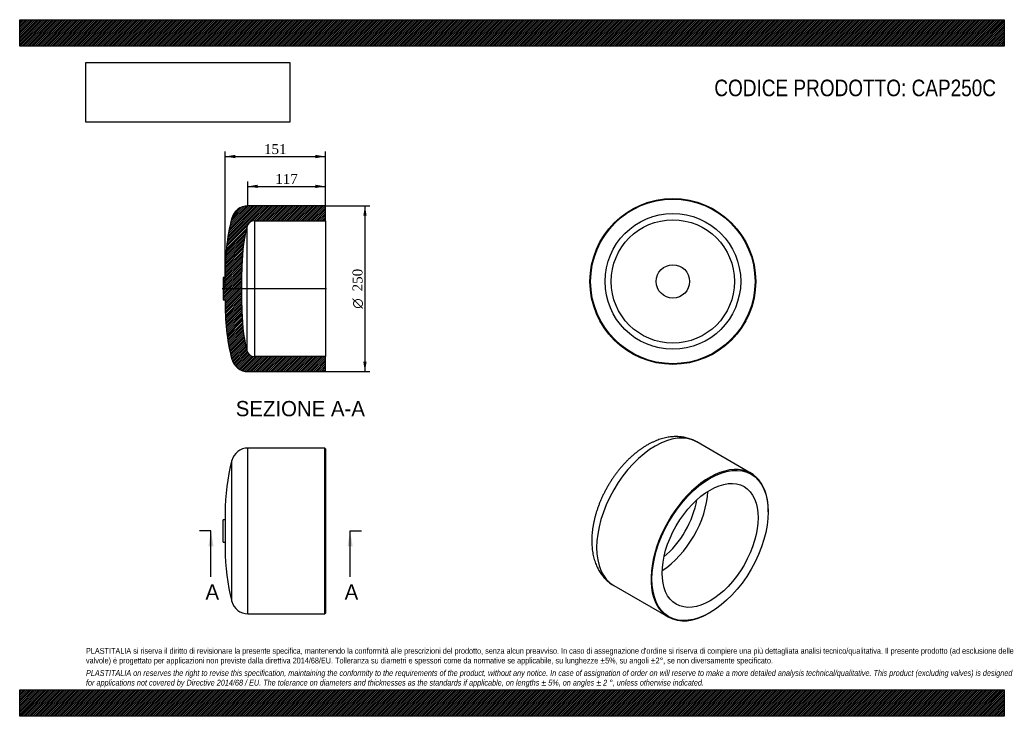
# Model space of a CAD drawing. Header units: millimetres. Extents: x 0 to 1485, y 0 to 1050.
import ezdxf
from ezdxf.enums import TextEntityAlignment as Align
from ezdxf.lldxf.tags import DXFTag

# ---------------------------------------------------------------- set-up
doc = ezdxf.new("R2010")
doc.units = ezdxf.units.MM
doc.header["$LTSCALE"] = 5
for name, color, linetype in [('CAP250C', 7, 'Continuous'), ('Default', 7, 'Continuous'), ('DV3_Default', 7, 'Continuous')]:
    doc.layers.add(name, color=color, linetype=linetype)
doc.styles.add('SEACAD_Solid_Edge_ANSI', font='seans.ttf')
doc.styles.add('SEACAD_Solid_Edge_ANSI1_Symbols', font='semeca1.ttf')
doc.styles.add('SEACAD_Times_New_Roman', font='times.ttf')
tags = doc.linetypes.add('CENTER2', pattern=[28.575000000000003, 19.05, -3.175, 3.175, -3.175]).pattern_tags.tags
tags[10:11] = [DXFTag(74, 4), DXFTag(75, 0), DXFTag(340, '0'), DXFTag(46, 0.0), DXFTag(50, 0.0), DXFTag(44, 0.0), DXFTag(45, 0.0)]
tags[8:9] = [DXFTag(74, 4), DXFTag(75, 0), DXFTag(340, '0'), DXFTag(46, 0.0), DXFTag(50, 0.0), DXFTag(44, 0.0), DXFTag(45, 0.0)]
tags[6:7] = [DXFTag(74, 4), DXFTag(75, 0), DXFTag(340, '0'), DXFTag(46, 0.0), DXFTag(50, 0.0), DXFTag(44, 0.0), DXFTag(45, 0.0)]
tags[4:5] = [DXFTag(74, 4), DXFTag(75, 0), DXFTag(340, '0'), DXFTag(46, 0.0), DXFTag(50, 0.0), DXFTag(44, 0.0), DXFTag(45, 0.0)]
doc.dimstyles.new('ANSImm', dxfattribs={"dimtxt": 15, "dimasz": 15, "dimexe": 7.5, "dimexo": 0, "dimgap": 3.75, "dimtad": 1, "dimdsep": 46, "dimtxsty": 'SEACAD_Times_New_Roman', "dimblk1": '_SE_FILLED', "dimblk2": '_SE_FILLED', "dimsah": 1, "dimcen": 7.5, "dimazin": 0, "dimtfac": 0.85, "dimtdec": 3, "dimtofl": 0, "dimtmove": 0, "dimatfit": 3, "dimfxl": 1, "dimarcsym": 0})
picture_1 = doc.add_image_def('image1.jpg', size_in_pixel=(4302, 1260))
pattern_1 = [(45, (0, 0), (-1.414213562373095, 1.414213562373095), [])]

# ---------------------------------------------------------------- blocks, each defined once
blk = doc.blocks.new('SE')
at = {"layer": 'CAP250C', "color": 7, "linetype": 'Continuous'}
for p, q in [((344.0946433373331, 154.3707220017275), (344.0946433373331, 404.3707220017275)), ((460.0946433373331, 404.3707220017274), (344.0946433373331, 404.3707220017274)), ((460.0946433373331, 154.3707220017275), (460.0946433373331, 404.3707220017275)), ((461.0946433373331, 403.3707220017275), (460.0946433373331, 404.3707220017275)), ((461.0946433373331, 403.3707220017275), (461.0946433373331, 155.3707220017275)), ((319.8679853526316, 173.2007104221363), (319.8679853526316, 385.5407335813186)), ((309.940026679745, 306.3317694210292), (309.940026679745, 252.4096745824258)), ((307.0946433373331, 262.3707220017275), (307.0946433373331, 296.3707220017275)), ((309.940026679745, 296.3707220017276), (307.0946433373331, 296.3707220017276)), ((307.0946433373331, 262.3707220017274), (309.9400266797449, 262.3707220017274)), ((344.0946433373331, 154.3707220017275), (460.0946433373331, 154.3707220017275)), ((460.0946433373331, 154.3707220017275), (461.0946433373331, 155.3707220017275))]:
    blk.add_line(p, q, dxfattribs=at)
for centre, radius, start, end in [((344.0946433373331, 379.3707220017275), 25, 90, 165.7117394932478), ((630.8833634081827, 306.3317694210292), 320.9433367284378, 165.7117394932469, 180), ((630.8833634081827, 252.4096745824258), 320.9433367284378, 180, 194.288260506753), ((344.0946433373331, 179.3707220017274), 25, 194.288260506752, 270)]:
    blk.add_arc(centre, radius, start, end, dxfattribs=at)
blk = doc.blocks.new('SE1')
at = {"layer": 'CAP250C', "color": 7, "linetype": 'Continuous'}
for p, q in [((1103.050776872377, 366.2048627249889), (1021.026390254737, 413.561664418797)), ((1128.939124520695, 308.1662269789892), (1128.939124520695, 308.9827235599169)), ((896.0263902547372, 197.0553134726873), (978.0507768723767, 149.6985117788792)), ((1040.550776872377, 155.8896146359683), (1041.257883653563, 156.2978629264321))]:
    blk.add_line(p, q, dxfattribs=at)
for centre, major_axis, ratio, start_param, end_param in [((958.5263902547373, 305.3084889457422), (-62.50000000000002, -108.2531754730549), 0.5773502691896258, 3.141592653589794, 6.283185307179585), ((1040.550776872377, 257.9516872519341), (-62.50000000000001, -108.2531754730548), 0.5773502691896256, 2.356194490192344, 6.283185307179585), ((965.5974580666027, 301.2260060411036), (-51.15000000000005, -88.59439880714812), 0.5773502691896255, 0.8324663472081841, 2.309126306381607), ((957.3259832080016, 306.001544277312), (-46.48841392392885, -80.52029487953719), 0.5773502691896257, 1.005432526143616, 2.136160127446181), ((1040.550776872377, 257.9516872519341), (-62.50000000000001, -108.2531754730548), 0.5773502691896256, 0, 0.7853981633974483)]:
    blk.add_ellipse(centre, major_axis=major_axis, ratio=ratio, start_param=start_param, end_param=end_param, dxfattribs=at)
for centre, major_axis, ratio in [((1041.257883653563, 257.5434389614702), (61.99999999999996, 107.3871500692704), 0.5773502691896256), ((1041.257883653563, 257.5434389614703), (-51.15000000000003, -88.59439880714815), 0.5773502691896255)]:
    blk.add_ellipse(centre, major_axis=major_axis, ratio=ratio, dxfattribs=at)
for points, knots in [([(1020.997603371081, 413.5687127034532), (1019.986482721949, 414.1379697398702), (1018.194867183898, 415.1373120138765), (1015.079894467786, 416.5926075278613), (1011.872208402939, 417.8754503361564), (1008.561613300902, 418.9784829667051), (1005.181978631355, 419.8904097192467), (1001.72951985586, 420.6127295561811), (998.2102344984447, 421.1433138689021), (994.6272300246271, 421.4807979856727), (990.9843052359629, 421.6233939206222), (987.2851870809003, 421.5692563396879), (983.5339822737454, 421.3164869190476), (979.7353066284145, 420.8632982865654), (975.8945094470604, 420.2082085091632), (972.0177178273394, 419.3502240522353), (968.112202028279, 418.2892211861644), (964.1851335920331, 417.0255576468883), (960.2479309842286, 415.5624279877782), (956.2990140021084, 413.8975246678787), (952.3876106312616, 412.0546003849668), (948.8798508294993, 410.2286034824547), (946.9158619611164, 409.1154144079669), (946.0263902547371, 408.6087821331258)], [0, 0, 0, 0, 0.04161310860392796, 0.08719942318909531, 0.1328091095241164, 0.1785249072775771, 0.2244278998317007, 0.2705964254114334, 0.3171047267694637, 0.3640212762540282, 0.4114067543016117, 0.4593117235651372, 0.5077741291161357, 0.5568168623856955, 0.6064457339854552, 0.6566482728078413, 0.7073937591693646, 0.7586347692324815, 0.8103102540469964, 0.8623498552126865, 0.9146788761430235, 0.9672231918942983, 1, 1, 1, 1]), ([(946.0263902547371, 408.6087821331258), (945.2445081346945, 408.1519439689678), (943.3673005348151, 407.050518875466), (940.0058918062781, 404.9296881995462), (936.2115303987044, 402.3439691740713), (932.4338938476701, 399.5763451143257), (928.7188384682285, 396.6597296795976), (925.0607119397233, 393.593617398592), (921.4674049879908, 390.3865415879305), (917.9427504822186, 387.0444877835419), (914.4913326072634, 383.5739988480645), (911.1172853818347, 379.981363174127), (907.8246801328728, 376.272855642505), (904.6174716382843, 372.4546981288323), (901.4995479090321, 368.5330929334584), (898.4747406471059, 364.5142330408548), (895.5468372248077, 360.4043141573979), (892.7195856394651, 356.2095417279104), (889.9966967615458, 351.9361349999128), (887.3818444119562, 347.5903280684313), (884.8786835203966, 343.1784020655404), (882.4908696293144, 338.7067319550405), (880.2220044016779, 334.1817036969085), (878.0756197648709, 329.6096710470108), (876.0551648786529, 324.9968974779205), (874.164053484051, 320.3496336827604), (872.4056696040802, 315.6741155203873), (870.7833751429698, 310.9765650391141), (869.300519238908, 306.2631959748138), (867.9604489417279, 301.5402253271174), (866.7665204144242, 296.8138928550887), (865.7221093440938, 292.0904905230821), (864.8306185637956, 287.3764039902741), (864.095480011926, 282.6781680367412), (863.5201471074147, 278.0025371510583), (863.1080724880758, 273.3565710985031), (862.8626650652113, 268.7477328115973), (862.7872207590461, 264.1840446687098), (862.8848002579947, 259.674561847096), (863.1580167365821, 255.2290937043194), (863.6088456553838, 250.8581522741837), (864.2384958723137, 246.5725182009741), (865.0472193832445, 242.3833877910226), (866.0341657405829, 238.3021015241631), (867.1973048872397, 234.3397992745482), (868.533439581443, 230.5070492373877), (870.0383116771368, 226.8135097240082), (871.7067833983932, 223.2676816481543), (873.5330672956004, 219.8767818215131), (875.5109409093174, 216.6467634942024), (877.634005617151, 213.5823852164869), (879.8956328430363, 210.6875670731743), (882.2898323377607, 207.9649681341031), (884.8085071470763, 205.4185034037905), (887.4518046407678, 203.0449870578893), (890.1901176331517, 200.8656657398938), (893.0933397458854, 198.818199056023), (894.9276276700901, 197.7124016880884), (896.0099201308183, 197.0661900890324)], [0, 0, 0, 0, 0.0101080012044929, 0.02859411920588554, 0.04706708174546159, 0.06553080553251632, 0.083975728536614, 0.1023952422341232, 0.1207852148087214, 0.1391435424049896, 0.1574697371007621, 0.1757645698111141, 0.1940297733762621, 0.2122678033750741, 0.2304816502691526, 0.2486746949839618, 0.266850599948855, 0.2850132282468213, 0.3031665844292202, 0.3213147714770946, 0.3394619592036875, 0.3576119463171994, 0.3757679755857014, 0.3939342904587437, 0.4121151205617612, 0.4303146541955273, 0.4485370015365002, 0.4667861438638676, 0.4850658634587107, 0.5033796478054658, 0.5217305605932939, 0.5401210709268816, 0.5585528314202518, 0.5770263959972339, 0.5955408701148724, 0.6140934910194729, 0.6326791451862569, 0.651289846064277, 0.6699135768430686, 0.6885298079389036, 0.7071179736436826, 0.7256537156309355, 0.7441096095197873, 0.7624564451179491, 0.780664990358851, 0.7987080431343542, 0.8165624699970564, 0.8342109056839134, 0.8516428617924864, 0.8688551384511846, 0.885851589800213, 0.9026424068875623, 0.9192431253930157, 0.9356735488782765, 0.9519567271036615, 0.9681180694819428, 0.9841846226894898, 1, 1, 1, 1])]:
    blk.add_open_spline(points, degree=3, knots=knots, dxfattribs=at)
blk = doc.blocks.new('SE3')
at = {"color": 7, "linetype": 'Continuous', "style": 'SEACAD_Solid_Edge_ANSI'}
blk.add_text('A', height=23, dxfattribs=at).set_placement((490.07170640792, 198.8707220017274), align=Align.TOP_LEFT)
blk = doc.blocks.new('SE4')
at = {"color": 7, "linetype": 'Continuous', "style": 'SEACAD_Solid_Edge_ANSI'}
blk.add_text('A', height=23, dxfattribs=at).set_placement((280.2235551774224, 198.8707220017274), align=Align.TOP_LEFT)
blk = doc.blocks.new('SEANNOT_GROUP')
at = {"linetype": 'Continuous'}
blk.add_hatch(color=7, dxfattribs=at).paths.add_polyline_path([(502.1957375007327, 256.3707214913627), (498.3624040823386, 279.3707220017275), (494.5290706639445, 256.3707214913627)])
at = {"color": 7, "linetype": 'Continuous'}
blk.add_lwpolyline([(498.3624040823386, 210.3707220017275), (498.3624040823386, 279.3707220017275)], dxfattribs=at)
blk = doc.blocks.new('SEANNOT_GROUP1')
at = {"linetype": 'Continuous'}
blk.add_hatch(color=7, dxfattribs=at).paths.add_polyline_path([(292.3475862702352, 256.3707214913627), (288.514252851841, 279.3707220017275), (284.6809194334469, 256.3707214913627)])
at = {"color": 7, "linetype": 'Continuous'}
blk.add_lwpolyline([(288.514252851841, 210.3707220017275), (288.514252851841, 279.3707220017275)], dxfattribs=at)
blk = doc.blocks.new('SE2')
at = {"layer": 'Default', "color": 7, "linetype": 'CENTER2'}
for p, q in [((288.514252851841, 279.3707220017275), (271.264252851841, 279.3707220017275)), ((498.3624040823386, 279.3707220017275), (515.6124040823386, 279.3707220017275))]:
    blk.add_line(p, q, dxfattribs=at)
at = {"layer": 'Default', "color": 7, "linetype": 'CENTER2', "const_width": 0.0001}
blk.add_lwpolyline([(498.3624040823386, 279.3707220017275), (288.514252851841, 279.3707220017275)], dxfattribs=at)
at = {"layer": 'Default'}
for name in ['SEANNOT_GROUP1', 'SEANNOT_GROUP', 'SE4', 'SE3']:
    blk.add_blockref(name, (0, 0), dxfattribs=at)
blk = doc.blocks.new('SE5')
at = {"layer": 'CAP250C', "linetype": 'Continuous'}
h = blk.add_hatch(dxfattribs=at)
h.set_pattern_fill('LINE', scale=0.6299212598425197, angle=45, style=0)
h.set_pattern_definition(pattern_1)
edge = h.paths.add_edge_path()
edge.add_line((460.0946433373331, 519.513931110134), (461.0946433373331, 520.513931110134))
edge.add_line((461.0946433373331, 520.513931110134), (461.0946433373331, 542.2139311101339))
edge.add_line((461.0946433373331, 542.2139311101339), (354.0946433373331, 542.2139311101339))
edge.add_arc((354.0946433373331, 554.2139311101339), 12, 192.8893536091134, 270, ccw=False)
edge.add_arc((630.8833634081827, 617.5528836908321), 295.9433367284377, 179.6603740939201, 192.8893536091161, ccw=False)
edge.add_line((334.945225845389, 619.3071042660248), (335.0946433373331, 644.513931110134))
edge.add_line((335.0946433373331, 644.5139311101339), (334.945225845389, 669.7207579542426))
edge.add_arc((630.8833634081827, 671.4749785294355), 295.9433367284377, 167.1106463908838, 180.3396259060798, ccw=False)
edge.add_arc((354.0946433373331, 734.8139311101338), 12, 90, 167.1106463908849, ccw=False)
edge.add_line((354.0946433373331, 746.8139311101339), (461.0946433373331, 746.8139311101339))
edge.add_line((461.0946433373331, 746.8139311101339), (461.0946433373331, 768.5139311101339))
edge.add_line((461.0946433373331, 768.5139311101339), (460.0946433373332, 769.5139311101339))
edge.add_line((460.0946433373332, 769.5139311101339), (344.0946433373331, 769.5139311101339))
edge.add_arc((344.0946433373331, 744.513931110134), 25, 90, 165.7117394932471)
edge.add_arc((630.8833634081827, 671.4749785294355), 320.9433367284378, 165.7117394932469, 181.7785620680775)
edge.add_line((310.0946433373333, 661.5139311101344), (307.0946433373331, 661.5139311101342))
edge.add_line((307.0946433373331, 661.5139311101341), (307.0946433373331, 627.5139311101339))
edge.add_line((307.0946433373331, 627.5139311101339), (310.0946433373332, 627.5139311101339))
edge.add_arc((630.8833634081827, 617.5528836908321), 320.9433367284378, 178.2214379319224, 194.288260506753)
edge.add_arc((344.0946433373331, 544.5139311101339), 25, 194.2882605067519, 270)
edge.add_line((344.0946433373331, 519.5139311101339), (460.0946433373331, 519.513931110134))
at = {"layer": 'CAP250C', "color": 7, "linetype": 'Continuous'}
for p, q in [((460.0946433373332, 769.5139311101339), (344.0946433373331, 769.5139311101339)), ((461.0946433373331, 768.5139311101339), (460.0946433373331, 769.5139311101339)), ((461.0946433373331, 746.8139311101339), (461.0946433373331, 768.5139311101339)), ((354.0946433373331, 746.8139311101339), (354.0946433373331, 542.2139311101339)), ((354.0946433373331, 746.8139311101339), (461.0946433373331, 746.8139311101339)), ((461.0946433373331, 746.8139311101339), (461.0946433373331, 542.2139311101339)), ((342.3970114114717, 737.4907589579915), (342.3970114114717, 551.5371032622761)), ((309.940026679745, 671.4749785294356), (309.940026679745, 661.513931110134)), ((335.0946433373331, 644.5139311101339), (334.9452258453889, 669.7207579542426)), ((307.0946433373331, 661.513931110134), (307.0946433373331, 627.5139311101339)), ((310.0946433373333, 661.513931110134), (307.0946433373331, 661.5139311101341)), ((334.9452258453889, 619.3071042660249), (335.0946433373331, 644.5139311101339)), ((307.0946433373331, 627.513931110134), (310.0946433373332, 627.5139311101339)), ((309.940026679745, 627.5139311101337), (309.940026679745, 617.5528836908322)), ((461.0946433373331, 542.2139311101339), (354.0946433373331, 542.2139311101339)), ((461.0946433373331, 520.5139311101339), (461.0946433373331, 542.2139311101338)), ((460.0946433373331, 519.513931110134), (461.0946433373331, 520.513931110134)), ((344.0946433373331, 519.513931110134), (460.0946433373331, 519.513931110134))]:
    blk.add_line(p, q, dxfattribs=at)
for centre, radius, start, end in [((344.0946433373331, 744.513931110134), 25, 90, 165.7117394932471), ((630.8833634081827, 671.4749785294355), 320.9433367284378, 165.7117394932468, 181.7785620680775), ((354.0946433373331, 734.8139311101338), 12, 90, 167.1106463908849), ((630.8833634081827, 671.4749785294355), 295.9433367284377, 167.1106463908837, 180.3396259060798), ((630.8833634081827, 617.5528836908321), 320.9433367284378, 178.2214379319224, 194.288260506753), ((630.8833634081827, 617.5528836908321), 295.9433367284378, 179.6603740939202, 192.8893536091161), ((354.0946433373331, 554.2139311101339), 12, 192.8893536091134, 270), ((344.0946433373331, 544.5139311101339), 24.99999999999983, 194.288260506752, 270)]:
    blk.add_arc(centre, radius, start, end, dxfattribs=at)
at = {"layer": 'DV3_Default', "color": 7, "linetype": 'CENTER2'}
blk.add_line((462.8446433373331, 644.5139311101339), (305.3446433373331, 644.513931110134), dxfattribs=at)
blk = doc.blocks.new('SE6')
at = {"layer": 'CAP250C', "color": 7, "linetype": 'Continuous'}
for radius in [125, 124, 102.3, 92.97682784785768, 25.20682684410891]:
    blk.add_circle((985.1056346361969, 655.4691276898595), radius, dxfattribs=at)
blk = doc.blocks.new('GDimGGroup')
at = {"layer": 'Default', "linetype": 'Continuous'}
for points in [[(523.2303879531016, 754.5139309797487), (520.7303879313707, 769.5139311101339), (518.2303879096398, 754.5139309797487)], [(523.2303879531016, 534.5139275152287), (518.2303879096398, 534.5139275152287), (520.7303879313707, 519.5139273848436)]]:
    blk.add_hatch(color=7, dxfattribs=at).paths.add_polyline_path(points)
at = {"layer": 'Default', "color": 7, "linetype": 'Continuous'}
for p, q in [((460.0946433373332, 769.5139311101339), (528.2303879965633, 769.5139311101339)), ((520.7303879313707, 769.5139311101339), (520.7303879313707, 519.5139273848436)), ((460.0946433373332, 519.513931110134), (528.2303879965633, 519.513931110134))]:
    blk.add_line(p, q, dxfattribs=at)
for s, style, p in [('250', 'SEACAD_Times_New_Roman', (501.9803879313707, 640.5049494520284)), ('O', 'SEACAD_Solid_Edge_ANSI1_Symbols', (501.9803879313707, 614.3996862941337))]:
    blk.add_text(s, height=15, rotation=90, dxfattribs=dict(at, style=style)).set_placement(p, align=Align.TOP_LEFT)
blk = doc.blocks.new('DMBLK33')
at = {"layer": 'Default', "linetype": 'Continuous'}
for points in [[(325.0946434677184, 846.25059605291), (310.0946433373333, 843.7505960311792), (325.0946434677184, 841.2505960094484)], [(446.0946474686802, 846.25059605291), (446.0946474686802, 841.2505960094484), (461.0946475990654, 843.7505960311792)]]:
    blk.add_hatch(color=7, dxfattribs=at).paths.add_polyline_path(points)
at = {"layer": 'Default', "color": 7, "linetype": 'Continuous'}
for p, q in [((310.0946433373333, 644.5139311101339), (310.0946433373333, 851.2505960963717)), ((461.0946433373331, 746.8139311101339), (461.0946433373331, 851.2505960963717)), ((310.0946433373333, 843.7505960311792), (461.0946475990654, 843.7505960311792))]:
    blk.add_line(p, q, dxfattribs=at)
at = {"layer": 'Default', "color": 7, "linetype": 'Continuous', "style": 'SEACAD_Times_New_Roman'}
blk.add_text('151', height=15, dxfattribs=at).set_placement((368.5330340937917, 862.5005960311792), align=Align.TOP_LEFT)
blk = doc.blocks.new('_SE_FILLED')
at = {"color": 0}
blk.add_line((0, 0), (-1, 0), dxfattribs=at)
blk.add_solid([(0, 0), (-1, -0.1665), (-1, 0.1665), (0, 0)], dxfattribs=at)
blk = doc.blocks.new('DMBLK34')
at = {"layer": 'Default', "linetype": 'Continuous'}
for points in [[(359.0946434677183, 801.2505961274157), (344.0946433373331, 798.750596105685), (359.0946434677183, 796.2505960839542)], [(446.0946400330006, 801.2505961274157), (446.0946400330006, 796.2505960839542), (461.0946401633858, 798.750596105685)]]:
    blk.add_hatch(color=7, dxfattribs=at).paths.add_polyline_path(points)
at = {"layer": 'Default', "color": 7, "linetype": 'Continuous'}
for p, q in [((344.0946433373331, 769.5139311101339), (344.0946433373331, 806.2505961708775)), ((461.0946433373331, 768.5139311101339), (461.0946433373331, 806.2505961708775)), ((344.0946433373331, 798.750596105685), (461.0946401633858, 798.750596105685))]:
    blk.add_line(p, q, dxfattribs=at)
at = {"layer": 'Default', "color": 7, "linetype": 'Continuous', "style": 'SEACAD_Times_New_Roman'}
blk.add_text('117', height=15, dxfattribs=at).set_placement((385.5330303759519, 817.500596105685), align=Align.TOP_LEFT)

msp = doc.modelspace()

# ---------------------------------------------------------------- hatches: boundary and pattern name
at = {"layer": 'Default', "linetype": 'Continuous'}
h = msp.add_hatch(dxfattribs=at)
h.set_pattern_fill('LINE', scale=0.6299212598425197, angle=45, style=0)
h.set_pattern_definition(pattern_1)
h.paths.add_polyline_path([(1485, 1010.000016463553), (1485, 1050.000016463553), (1.275157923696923e-05, 1050.000016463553), (1.275157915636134e-05, 1010.000016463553)])
for points in [[(1485, 1010.000016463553), (1485, 1050.000016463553), (1.275157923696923e-05, 1050.000016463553), (1.275157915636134e-05, 1010.000016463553)], [(1484.999979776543, -1.432619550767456e-05), (1484.999979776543, 39.99999999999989), (-2.022345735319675e-05, 39.99999999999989), (-2.022345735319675e-05, -1.432619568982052e-05)]]:
    msp.add_hatch(color=7, dxfattribs=at).paths.add_polyline_path(points)
h = msp.add_hatch(dxfattribs=at)
h.set_pattern_fill('LINE', scale=0.6299212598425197, angle=45, style=0)
h.set_pattern_definition(pattern_1)
h.paths.add_polyline_path([(1484.999979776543, -1.432619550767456e-05), (1484.999979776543, 39.99999999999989), (-2.022345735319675e-05, 39.99999999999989), (-2.022345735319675e-05, -1.432619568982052e-05)])

# ---------------------------------------------------------------- linework, layer by layer
at = {"layer": 'Default', "color": 7, "linetype": 'Continuous'}
for p, q in [((1.275157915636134e-05, 1050.000016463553), (1485, 1050.000016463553)), ((1.275157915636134e-05, 1010.000016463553), (1.275157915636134e-05, 1050.000016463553)), ((1485, 1050.000016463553), (1485, 1010.000016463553)), ((1485, 1010.000016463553), (1.275157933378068e-05, 1010.000016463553)), ((-2.022345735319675e-05, 39.99999999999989), (1484.999979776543, 39.99999999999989)), ((-2.022345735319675e-05, -1.432619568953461e-05), (-2.022345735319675e-05, 39.9999999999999)), ((1484.999979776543, 39.99999999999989), (1484.999979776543, -1.432619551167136e-05)), ((1484.999979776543, -1.432619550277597e-05), (-2.022345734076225e-05, -1.43261956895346e-05))]:
    msp.add_line(p, q, dxfattribs=at)

# ---------------------------------------------------------------- block references
at = {"layer": 'Default'}
for name in ['SE6', 'SE5', 'GDimGGroup', 'SE1', 'SE', 'SE2']:
    msp.add_blockref(name, (0, 0), dxfattribs=at)

# ---------------------------------------------------------------- texts
at = {"layer": 'Default', "color": 7, "linetype": 'Continuous', "style": 'SEACAD_Solid_Edge_ANSI'}
msp.add_text('SEZIONE A-A', height=23, dxfattribs=at).set_placement((325.8702907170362, 475.270904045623), align=Align.TOP_LEFT)
at = {"layer": 'Default', "attachment_point": 1}
for s, insert, char_height, width in [('{\\fArial Narrow|b0||i0||c0|p34;\\C7;\\H25.;\\W1.;CODICE PRODOTTO: CAP250C}', (1047.639321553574, 959.6708890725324), 25, 425.8068686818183), ("{\\fArial Narrow|b0||i0||c0|p34;\\C7;\\H8.75;\\W1.;PLASTITALIA si riserva il diritto di revisionare la presente specifica, mantenendo la conformità alle prescrizioni del prodotto, senza alcun preavviso. In caso di assegnazione d'ordine si riserva di compiere una più dettagliata analisi tecnico/qualitativa. Il presente prodotto (ad esclusione delle \\P}{\\fArial Narrow|b0||i0||c0|p34;\\C7;\\H8.75;\\W1.;valvole) è progettato per applicazioni non previste dalla direttiva 2014/68/EU. Tolleranza su diametri e spessori come da normative se applicabile, su lunghezze ±5%, su angoli ±2°, se non diversamente specificato.\\P}{\\fArial Narrow|b0||i0||c0|p34;\\C7;\\H2.5;\\W1.;   \\P}{\\fArial Narrow|b0||i1||c0|p34;\\C7;\\H8.75;\\W1.;PLASTITALIA on reserves the right to revise this specification, maintaining the conformity to the requirements of the product, without any notice. In case of assignation of order on will reserve to make a more detailed analysis technical/qualitative. This product (excluding valves) is designed \\P}{\\fArial Narrow|b0||i1||c0|p34;\\C7;\\H8.75;\\W1.;for applications not covered by Directive 2014/68 / EU. The tolerance on diameters and thicknesses as the standards if applicable, on lengths ± 5%, on angles ± 2 °, unless otherwise indicated.\\P}", (99.99997977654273, 103.0118261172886), 8.75, 1285)]:
    msp.add_mtext(s, dxfattribs=dict(at, insert=insert, char_height=char_height, width=width))

# ---------------------------------------------------------------- dimensions: what is measured, and where the dimension line sits
at = {"layer": 'Default', "color": 7, "linetype": 'Continuous'}
for base, p1, p2, picture, middle in [((461.0946433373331, 843.7505960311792), (310.0946433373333, 644.5139311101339), (461.0946433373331, 746.8139311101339), 'DMBLK33', (385.5946454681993, 843.7505960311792)), ((461.0946433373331, 798.750596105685), (344.0946433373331, 769.5139311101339), (461.0946433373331, 768.5139311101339), 'DMBLK34', (402.5946417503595, 798.750596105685))]:
    dim = msp.add_linear_dim(base=base, p1=p1, p2=p2, text='\\A1;<>', dimstyle='ANSImm', dxfattribs=at)
    dim.commit()
    dim.dimension.update_dxf_attribs({"geometry": picture, "text_midpoint": middle, "dimtype": 160})

# ---------------------------------------------------------------- pictures from other files: only their frames are drawn
image = msp.add_image(picture_1, insert=(100.000012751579, 895.5158896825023), size_in_units=(307.28571428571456, 90))
image.dxf.flags = 7

doc.saveas('drawing.dxf')
